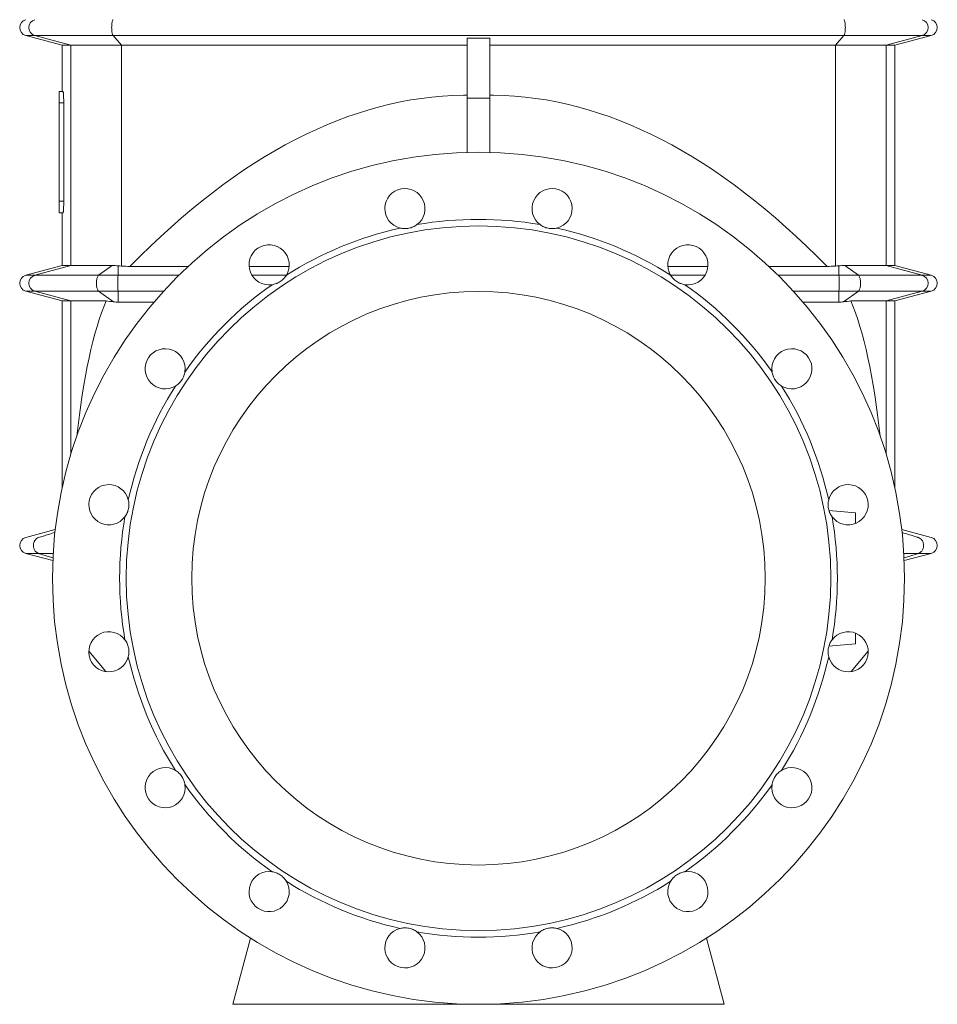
# Model space of a CAD drawing. Header units: millimetres. Extents: x -710 to 592, y 67 to 1977.
# Tile 6 of 7: x 28 to 588, y 856 to 1457. Entities that reach past the tile are written whole.
import ezdxf

# ---------------------------------------------------------------- set-up
doc = ezdxf.new("R2010")
doc.units = ezdxf.units.MM

msp = doc.modelspace()

# ---------------------------------------------------------------- linework, layer by layer
at = {"color": 7, "linetype": 'Continuous', "lineweight": 15}
for p, q in [((31.39, 1447.3), (53.69, 1441.32)), ((300.69, 1445.62), (300.69, 1409.15)), ((314.69, 1445.62), (314.69, 1409.15)), ((561.69, 1441.32), (583.98, 1447.3)), ((53.69, 1441.32), (53.69, 1413.13)), ((58.94, 1441.32), (53.69, 1441.32)), ((89.87, 1441.32), (58.94, 1441.32)), ((89.87, 1441.32), (300.69, 1441.32)), ((525.5, 1441.32), (314.69, 1441.32)), ((525.5, 1441.32), (556.44, 1441.32)), ((556.44, 1441.32), (561.69, 1441.32)), ((561.69, 1306.93), (561.69, 1441.32)), ((51.69, 1413.13), (54.17, 1413.13)), ((51.69, 1413.13), (51.69, 1406.13)), ((51.69, 1406.13), (51.69, 1346.13)), ((54.57, 1346.13), (54.57, 1406.13)), ((298.52, 1410.96), (300.69, 1410.95)), ((314.69, 1409.15), (300.69, 1409.15)), ((300.69, 1409.15), (300.69, 1376.03)), ((316.86, 1410.96), (314.69, 1410.95)), ((314.69, 1409.15), (314.69, 1376.03)), ((51.69, 1346.13), (51.69, 1339.13)), ((51.69, 1339.13), (54.17, 1339.13)), ((53.69, 1339.13), (53.69, 1306.93)), ((53.69, 1306.93), (31.39, 1300.96)), ((58.94, 1306.93), (53.69, 1306.93)), ((58.94, 1306.93), (84.17, 1306.93)), ((130.42, 1306.32), (94.98, 1306.32)), ((192.11, 1306.32), (167.7, 1306.32)), ((423.26, 1306.32), (447.67, 1306.32)), ((484.96, 1306.32), (520.4, 1306.32)), ((556.44, 1306.93), (531.21, 1306.93)), ((556.44, 1306.93), (561.69, 1306.93)), ((583.98, 1300.96), (561.69, 1306.93)), ((31.39, 1291.3), (53.69, 1285.32)), ((561.69, 1285.32), (583.98, 1291.3)), ((53.69, 1285.32), (53.69, 1171.66)), ((53.69, 1285.32), (58.94, 1285.32)), ((80.43, 1285.32), (58.94, 1285.32)), ((87.84, 1284.64), (109.69, 1284.64)), ((527.53, 1284.64), (505.69, 1284.64)), ((534.95, 1285.32), (556.44, 1285.32)), ((561.69, 1285.32), (556.44, 1285.32)), ((561.69, 1171.66), (561.69, 1285.32)), ((537.69, 1156.13), (521.53, 1157.54)), ((537.69, 1156.13), (537.69, 1149.57)), ((31.39, 1140.96), (49.38, 1145.78)), ((583.98, 1140.96), (565.99, 1145.78)), ((47.91, 1126.87), (31.39, 1131.3)), ((47.99, 1128.57), (39.23, 1131.3)), ((567.39, 1128.57), (576.14, 1131.3)), ((567.47, 1126.87), (583.98, 1131.3)), ((537.69, 1082.68), (537.69, 1076.13)), ((521.54, 1074.71), (537.69, 1076.13)), ((80.3, 1059.14), (69.86, 1071.57)), ((535.08, 1059.14), (545.51, 1071.57)), ((157.69, 856.13), (168.51, 896.51)), ((457.69, 856.13), (446.87, 896.51)), ((307.69, 856.13), (157.69, 856.13)), ((307.69, 856.13), (457.69, 856.13))]:
    msp.add_line(p, q, dxfattribs=at)
at = {"color": 8, "linetype": 'Continuous', "lineweight": 0}
for p, q in [((36.93, 1447.3), (31.39, 1447.3)), ((84.68, 1447.3), (36.93, 1447.3)), ((58.94, 1441.32), (36.93, 1447.3)), ((530.7, 1447.3), (84.68, 1447.3)), ((89.87, 1441.32), (84.68, 1447.3)), ((525.5, 1441.32), (530.7, 1447.3)), ((530.7, 1447.3), (578.45, 1447.3)), ((556.44, 1441.32), (578.45, 1447.3)), ((578.45, 1447.3), (583.98, 1447.3)), ((58.94, 1306.93), (58.94, 1441.32)), ((89.87, 1306.64), (89.87, 1441.32)), ((525.5, 1306.64), (525.5, 1441.32)), ((556.44, 1306.93), (556.44, 1441.32)), ((51.69, 1406.13), (54.57, 1406.13)), ((51.69, 1346.13), (54.57, 1346.13)), ((36.93, 1300.96), (58.94, 1306.93)), ((75.88, 1300.96), (84.17, 1306.93)), ((87.69, 1300.96), (87.82, 1306.78)), ((527.69, 1300.96), (527.55, 1306.78)), ((539.5, 1300.96), (531.21, 1306.93)), ((578.45, 1300.96), (556.44, 1306.93)), ((36.93, 1300.96), (31.39, 1300.96)), ((36.93, 1300.96), (75.88, 1300.96)), ((75.88, 1300.96), (87.69, 1300.96)), ((87.69, 1300.96), (124.83, 1300.96)), ((169.47, 1300.96), (190.34, 1300.96)), ((445.91, 1300.96), (425.04, 1300.96)), ((527.69, 1300.96), (490.55, 1300.96)), ((539.5, 1300.96), (527.69, 1300.96)), ((578.45, 1300.96), (539.5, 1300.96)), ((578.45, 1300.96), (583.98, 1300.96)), ((36.93, 1291.3), (31.39, 1291.3)), ((36.93, 1291.3), (75.88, 1291.3)), ((58.94, 1285.32), (36.93, 1291.3)), ((75.88, 1291.3), (87.69, 1291.3)), ((84.9, 1284.8), (75.88, 1291.3)), ((87.69, 1291.3), (115.55, 1291.3)), ((87.84, 1284.64), (87.69, 1291.3)), ((527.69, 1291.3), (499.82, 1291.3)), ((527.53, 1284.64), (527.69, 1291.3)), ((539.5, 1291.3), (527.69, 1291.3)), ((530.48, 1284.8), (539.5, 1291.3)), ((578.45, 1291.3), (539.5, 1291.3)), ((556.44, 1285.32), (578.45, 1291.3)), ((578.45, 1291.3), (583.98, 1291.3)), ((58.94, 1191.79), (58.94, 1285.32)), ((556.44, 1191.79), (556.44, 1285.32)), ((39.23, 1131.3), (48.13, 1131.3)), ((576.14, 1131.3), (567.25, 1131.3))]:
    msp.add_line(p, q, dxfattribs=at)
at = {"color": 8, "linetype": 'Continuous', "lineweight": 0, "flags": 128}
for points in [[(84.68, 1447.3), (84.55, 1447.48), (84.42, 1447.74), (84.3, 1448.05), (84.2, 1448.43), (84.1, 1448.85), (84.01, 1449.32), (83.94, 1449.83), (83.89, 1450.38), (83.85, 1450.95), (83.82, 1451.53), (83.81, 1452.13), (83.82, 1452.72), (83.85, 1453.3), (83.89, 1453.87), (83.94, 1454.42), (84.01, 1454.93), (84.1, 1455.4), (84.2, 1455.83), (84.3, 1456.2), (84.42, 1456.51), (84.55, 1456.77), (84.68, 1456.96)], [(530.7, 1447.3), (530.83, 1447.48), (530.95, 1447.74), (531.07, 1448.05), (531.18, 1448.43), (531.28, 1448.85), (531.36, 1449.32), (531.43, 1449.83), (531.49, 1450.38), (531.53, 1450.95), (531.55, 1451.53), (531.56, 1452.13), (531.55, 1452.72), (531.53, 1453.3), (531.49, 1453.87), (531.43, 1454.42), (531.36, 1454.93), (531.28, 1455.4), (531.18, 1455.83), (531.07, 1456.2), (530.95, 1456.51), (530.83, 1456.77), (530.7, 1456.96)], [(75.88, 1291.3), (75.67, 1291.48), (75.47, 1291.74), (75.28, 1292.05), (75.11, 1292.43), (74.95, 1292.85), (74.82, 1293.32), (74.71, 1293.83), (74.62, 1294.38), (74.55, 1294.95), (74.51, 1295.53), (74.5, 1296.13), (74.51, 1296.72), (74.55, 1297.3), (74.62, 1297.87), (74.71, 1298.42), (74.82, 1298.93), (74.95, 1299.4), (75.11, 1299.83), (75.28, 1300.2), (75.47, 1300.51), (75.67, 1300.77), (75.88, 1300.96)], [(539.5, 1291.3), (539.71, 1291.48), (539.91, 1291.74), (540.1, 1292.05), (540.27, 1292.43), (540.42, 1292.85), (540.56, 1293.32), (540.67, 1293.83), (540.76, 1294.38), (540.82, 1294.95), (540.86, 1295.53), (540.88, 1296.13), (540.86, 1296.72), (540.82, 1297.3), (540.76, 1297.87), (540.67, 1298.42), (540.56, 1298.93), (540.42, 1299.4), (540.27, 1299.83), (540.1, 1300.2), (539.91, 1300.51), (539.71, 1300.77), (539.5, 1300.96)]]:
    msp.add_lwpolyline(points, dxfattribs=at)
at = {"color": 7, "linetype": 'Continuous', "lineweight": 15}
for radius in [260, 215, 175]:
    msp.add_circle((307.69, 1116.13), radius, dxfattribs=at)
for centre, radius, start, end in [((32.69, 1452.13), 5, 105, 255), ((582.69, 1452.13), 5, 285, 75), ((262.82, 1341.71), 12.25, 306.67919, 255.82081), ((352.56, 1341.71), 12.25, 284.17919, 233.32081), ((307.69, 1116.13), 219, 80.1263, 99.8737), ((307.69, 1116.13), 219, 102.6263, 122.3737), ((307.69, 1116.13), 219, 57.6263, 77.3737), ((179.91, 1307.36), 12.25, 329.17919, 278.32081), ((435.47, 1307.36), 12.25, 261.67919, 210.82081), ((32.69, 1296.13), 5, 105, 255), ((582.69, 1296.13), 5, 285, 75), ((307.69, 1116.13), 219, 125.1263, 144.8737), ((307.69, 1116.13), 219, 35.1263, 54.8737), ((116.45, 1243.91), 12.25, 351.67919, 300.82081), ((498.93, 1243.91), 12.25, 239.17919, 188.32081), ((307.69, 1116.13), 219, 147.6263, 167.3737), ((307.69, 1116.13), 219, 12.6263, 32.3737), ((82.11, 1161), 12.25, 14.17919, 323.32081), ((533.27, 1161), 12.25, 216.67919, 165.82081), ((307.69, 1116.13), 219, 170.1263, 189.8737), ((307.69, 1116.13), 219, 350.1263, 9.8737), ((32.69, 1136.13), 5, 105, 255), ((582.69, 1136.13), 5, 285, 75), ((82.11, 1071.25), 12.25, 36.67919, 345.82081), ((533.27, 1071.25), 12.25, 194.17919, 143.32081), ((307.69, 1116.13), 219, 192.6263, 212.3737), ((307.69, 1116.13), 219, 327.6263, 347.3737), ((116.45, 988.34), 12.25, 59.17919, 8.32081), ((498.93, 988.34), 12.25, 171.67919, 120.82081), ((307.69, 1116.13), 219, 215.1263, 234.8737), ((307.69, 1116.13), 219, 305.1263, 324.8737), ((179.91, 924.89), 12.25, 81.67919, 30.82081), ((435.47, 924.89), 12.25, 149.17919, 98.32081), ((307.69, 1116.13), 219, 237.6263, 257.3737), ((307.69, 1116.13), 219, 282.6263, 302.3737), ((262.82, 890.55), 12.25, 104.17919, 53.32081), ((352.56, 890.55), 12.25, 126.67919, 75.82081), ((307.69, 1116.13), 219, 260.1263, 279.8737)]:
    msp.add_arc(centre, radius, start, end, dxfattribs=at)
at = {"color": 8, "linetype": 'Continuous', "lineweight": 0}
for centre, radius, start, end in [((38.28, 1452.13), 5.01, 105.58846, 254.41154), ((577.1, 1452.13), 5.01, 285.58846, 74.41154), ((38.28, 1296.13), 5.01, 105.58841, 254.41159), ((525.67, 1296.13), 438.01, 179.36823, 180.63177), ((89.7, 1296.13), 438.01, 359.36823, 0.63177), ((577.1, 1296.13), 5.01, 285.58841, 74.41159)]:
    msp.add_arc(centre, radius, start, end, dxfattribs=at)
at = {"color": 7, "linetype": 'Continuous', "lineweight": 15}
for centre, major_axis, ratio, start_param, end_param in [((307.69, -2806.61), (-6.15, 4217.59), 0.221686, 0.003225, 0.222924), ((307.69, -2806.61), (6.15, 4217.59), 0.221686, 6.060261, 6.27996), ((99.42, 1317.34), (41, 0.07), 0.267943, 4.425112, 4.476786), ((307.69, 1550.64), (935, 1.69), 0.267943, 4.476786, 4.4824), ((307.69, 1550.64), (935, -1.69), 0.267943, 4.942378, 4.947992), ((515.95, 1317.34), (41, -0.07), 0.267943, 4.947992, 4.999665), ((99.42, 1120.9), (-0.27, 184.94), 0.221686, 0.475165, 1.111941), ((515.95, 1120.9), (0.27, 184.94), 0.221686, 5.171244, 5.80802)]:
    msp.add_ellipse(centre, major_axis=major_axis, ratio=ratio, start_param=start_param, end_param=end_param, dxfattribs=at)
for points in [[(300.69, 1445.62), (305.35, 1445.61), (310.02, 1445.61), (314.69, 1445.62)], [(84.17, 1306.93), (85.36, 1306.93), (86.58, 1306.88), (87.82, 1306.78)], [(531.21, 1306.93), (530.02, 1306.93), (528.8, 1306.88), (527.55, 1306.78)], [(80.43, 1285.32), (81.91, 1285.13), (83.4, 1284.95), (84.9, 1284.8)], [(84.9, 1284.8), (85.87, 1284.7), (86.85, 1284.64), (87.84, 1284.64)], [(530.48, 1284.8), (529.5, 1284.7), (528.52, 1284.64), (527.53, 1284.64)], [(534.95, 1285.32), (533.46, 1285.13), (531.97, 1284.95), (530.48, 1284.8)]]:
    msp.add_open_spline(points, degree=3, dxfattribs=at)
for points, knots in [([(54.57, 1406.13), (54.56, 1406.52), (54.56, 1407.3), (54.54, 1408.45), (54.51, 1409.53), (54.47, 1410.51), (54.42, 1411.37), (54.37, 1412.08), (54.31, 1412.63), (54.25, 1412.94), (54.21, 1413.1), (54.18, 1413.12), (54.17, 1413.13)], [0, 0, 0, 0, 0.107139, 0.214278, 0.321409, 0.428543, 0.535791, 0.643039, 0.750486, 0.857934, 0.928967, 1, 1, 1, 1]), ([(54.17, 1339.13), (54.19, 1339.15), (54.23, 1339.18), (54.29, 1339.49), (54.35, 1339.98), (54.4, 1340.64), (54.46, 1341.46), (54.5, 1342.4), (54.53, 1343.46), (54.55, 1344.46), (54.56, 1345.36), (54.56, 1345.87), (54.57, 1346.13)], [0, 0, 0, 0, 0.107558, 0.2151165, 0.3226754, 0.4302336, 0.537777, 0.6453194, 0.7527173, 0.8601137, 0.9300575, 1, 1, 1, 1]), ([(259.82, 1329.83), (260.65, 1329.62), (261.52, 1329.49), (262.66, 1329.46), (262.9, 1329.45), (263.36, 1329.47), (263.59, 1329.48), (264.28, 1329.53), (264.74, 1329.6), (265.66, 1329.78), (266.12, 1329.9), (267, 1330.18), (267.43, 1330.35), (268.26, 1330.72), (268.66, 1330.93), (269.43, 1331.38), (269.79, 1331.62), (270.13, 1331.88)], [0, 0, 0, 0, 0.25, 0.25, 0.3125, 0.3125, 0.375, 0.375, 0.5, 0.5, 0.625, 0.625, 0.75, 0.75, 0.875, 0.875, 1, 1, 1, 1]), ([(355.56, 1329.83), (354.73, 1329.62), (353.86, 1329.49), (352.71, 1329.46), (352.48, 1329.45), (352.02, 1329.47), (351.79, 1329.48), (351.1, 1329.53), (350.64, 1329.6), (349.72, 1329.78), (349.26, 1329.9), (348.38, 1330.18), (347.95, 1330.35), (347.12, 1330.72), (346.71, 1330.93), (345.95, 1331.38), (345.59, 1331.62), (345.24, 1331.88)], [0, 0, 0, 0, 0.25, 0.25, 0.3125, 0.3125, 0.375, 0.375, 0.5, 0.5, 0.625, 0.625, 0.75, 0.75, 0.875, 0.875, 1, 1, 1, 1]), ([(181.68, 1295.24), (182.53, 1295.37), (183.38, 1295.58), (184.45, 1295.99), (184.67, 1296.07), (185.09, 1296.26), (185.3, 1296.36), (185.91, 1296.68), (186.31, 1296.91), (187.09, 1297.43), (187.47, 1297.72), (188.18, 1298.32), (188.51, 1298.63), (189.14, 1299.3), (189.43, 1299.65), (189.96, 1300.36), (190.21, 1300.72), (190.43, 1301.09)], [0, 0, 0, 0, 0.25, 0.25, 0.3125, 0.3125, 0.375, 0.375, 0.5, 0.5, 0.625, 0.625, 0.75, 0.75, 0.875, 0.875, 1, 1, 1, 1]), ([(433.7, 1295.24), (432.85, 1295.37), (431.99, 1295.58), (430.92, 1295.99), (430.71, 1296.07), (430.29, 1296.26), (430.08, 1296.36), (429.46, 1296.68), (429.06, 1296.91), (428.28, 1297.43), (427.9, 1297.72), (427.2, 1298.32), (426.86, 1298.63), (426.24, 1299.3), (425.95, 1299.65), (425.41, 1300.36), (425.17, 1300.72), (424.95, 1301.09)], [0, 0, 0, 0, 0.25, 0.25, 0.3125, 0.3125, 0.375, 0.375, 0.5, 0.5, 0.625, 0.625, 0.75, 0.75, 0.875, 0.875, 1, 1, 1, 1]), ([(122.73, 1233.39), (123.46, 1233.83), (124.17, 1234.35), (125, 1235.14), (125.17, 1235.3), (125.49, 1235.63), (125.64, 1235.8), (126.09, 1236.33), (126.37, 1236.7), (126.89, 1237.48), (127.13, 1237.89), (127.56, 1238.72), (127.74, 1239.14), (128.06, 1239.99), (128.2, 1240.42), (128.42, 1241.28), (128.51, 1241.71), (128.57, 1242.13)], [0, 0, 0, 0, 0.25, 0.25, 0.3125, 0.3125, 0.375, 0.375, 0.5, 0.5, 0.625, 0.625, 0.75, 0.75, 0.875, 0.875, 1, 1, 1, 1]), ([(492.65, 1233.39), (491.91, 1233.83), (491.21, 1234.35), (490.37, 1235.14), (490.21, 1235.3), (489.89, 1235.63), (489.73, 1235.8), (489.29, 1236.33), (489.01, 1236.7), (488.49, 1237.48), (488.25, 1237.89), (487.82, 1238.72), (487.63, 1239.14), (487.31, 1239.99), (487.17, 1240.42), (486.95, 1241.28), (486.87, 1241.71), (486.8, 1242.13)], [0, 0, 0, 0, 0.25, 0.25, 0.3125, 0.3125, 0.375, 0.375, 0.5, 0.5, 0.625, 0.625, 0.75, 0.75, 0.875, 0.875, 1, 1, 1, 1]), ([(91.93, 1153.68), (92.45, 1154.37), (92.9, 1155.12), (93.37, 1156.17), (93.46, 1156.38), (93.62, 1156.81), (93.7, 1157.03), (93.91, 1157.69), (94.03, 1158.14), (94.21, 1159.06), (94.28, 1159.53), (94.35, 1160.45), (94.37, 1160.91), (94.34, 1161.82), (94.3, 1162.27), (94.17, 1163.15), (94.09, 1163.58), (93.98, 1164)], [0, 0, 0, 0, 0.25, 0.25, 0.3125, 0.3125, 0.375, 0.375, 0.5, 0.5, 0.625, 0.625, 0.75, 0.75, 0.875, 0.875, 1, 1, 1, 1]), ([(523.44, 1153.68), (522.93, 1154.37), (522.48, 1155.12), (522.01, 1156.17), (521.92, 1156.38), (521.75, 1156.81), (521.68, 1157.03), (521.46, 1157.69), (521.35, 1158.14), (521.16, 1159.06), (521.1, 1159.53), (521.02, 1160.45), (521.01, 1160.91), (521.04, 1161.82), (521.08, 1162.27), (521.2, 1163.15), (521.29, 1163.58), (521.39, 1164)], [0, 0, 0, 0, 0.25, 0.25, 0.3125, 0.3125, 0.375, 0.375, 0.5, 0.5, 0.625, 0.625, 0.75, 0.75, 0.875, 0.875, 1, 1, 1, 1]), ([(39.23, 1131.3), (39.06, 1131.36), (38.71, 1131.48), (38.19, 1131.78), (37.67, 1132.19), (37.17, 1132.72), (36.73, 1133.38), (36.37, 1134.16), (36.12, 1135.04), (36.02, 1135.98), (36.08, 1136.93), (36.28, 1137.83), (36.61, 1138.65), (37.03, 1139.34), (37.52, 1139.92), (38.03, 1140.36), (38.56, 1140.69), (39.41, 1141.05), (40.6, 1141.37), (42.11, 1141.86), (43.63, 1142.32), (46, 1143.06), (47.86, 1143.64), (49.21, 1144.06)], [0, 0, 0, 0, 0.0262299, 0.0542634, 0.0838093, 0.114446, 0.1456754, 0.1770292, 0.2082053, 0.2391636, 0.2700854, 0.3011871, 0.3325074, 0.3638193, 0.3946902, 0.4246172, 0.4531484, 0.4799494, 0.5578369, 0.6356343, 0.7134318, 0.7912292, 1, 1, 1, 1]), ([(576.14, 1131.3), (576.52, 1131.41), (576.92, 1131.6), (577.72, 1132.19), (578.12, 1132.59), (578.62, 1133.36), (578.77, 1133.64), (579.03, 1134.26), (579.13, 1134.59), (579.28, 1135.27), (579.32, 1135.63), (579.34, 1136.35), (579.31, 1136.71), (579.2, 1137.41), (579.11, 1137.74), (578.88, 1138.38), (578.74, 1138.68), (578.26, 1139.49), (577.87, 1139.92), (577.08, 1140.56), (576.67, 1140.77), (576.19, 1140.94), (576.1, 1140.97), (575.91, 1141.03), (575.63, 1141.12), (572.34, 1142.14), (569.15, 1143.13), (566.15, 1144.07)], [0, 0, 0, 0, 0.0625, 0.0625, 0.125, 0.125, 0.15625, 0.15625, 0.1875, 0.1875, 0.21875, 0.21875, 0.25, 0.25, 0.28125, 0.28125, 0.3125, 0.3125, 0.375, 0.375, 0.4375, 0.4375, 0.453125, 0.453125, 0.46875, 0.5, 1, 1, 1, 1]), ([(93.98, 1068.25), (94.19, 1069.09), (94.32, 1069.96), (94.36, 1071.1), (94.36, 1071.33), (94.35, 1071.79), (94.34, 1072.02), (94.28, 1072.72), (94.21, 1073.18), (94.03, 1074.09), (93.91, 1074.55), (93.63, 1075.44), (93.47, 1075.87), (93.09, 1076.7), (92.88, 1077.1), (92.43, 1077.86), (92.19, 1078.23), (91.93, 1078.57)], [0, 0, 0, 0, 0.25, 0.25, 0.3125, 0.3125, 0.375, 0.375, 0.5, 0.5, 0.625, 0.625, 0.75, 0.75, 0.875, 0.875, 1, 1, 1, 1]), ([(521.39, 1068.25), (521.18, 1069.09), (521.05, 1069.96), (521.02, 1071.1), (521.02, 1071.33), (521.03, 1071.79), (521.04, 1072.02), (521.1, 1072.72), (521.16, 1073.18), (521.34, 1074.09), (521.46, 1074.55), (521.75, 1075.44), (521.91, 1075.87), (522.28, 1076.7), (522.49, 1077.1), (522.95, 1077.86), (523.19, 1078.23), (523.44, 1078.57)], [0, 0, 0, 0, 0.25, 0.25, 0.3125, 0.3125, 0.375, 0.375, 0.5, 0.5, 0.625, 0.625, 0.75, 0.75, 0.875, 0.875, 1, 1, 1, 1]), ([(128.57, 990.12), (128.45, 990.97), (128.23, 991.82), (127.83, 992.89), (127.74, 993.11), (127.55, 993.53), (127.45, 993.74), (127.14, 994.35), (126.9, 994.75), (126.38, 995.53), (126.1, 995.91), (125.5, 996.62), (125.18, 996.95), (124.52, 997.58), (124.17, 997.87), (123.46, 998.4), (123.1, 998.64), (122.73, 998.86)], [0, 0, 0, 0, 0.25, 0.25, 0.3125, 0.3125, 0.375, 0.375, 0.5, 0.5, 0.625, 0.625, 0.75, 0.75, 0.875, 0.875, 1, 1, 1, 1]), ([(486.8, 990.12), (486.93, 990.97), (487.14, 991.82), (487.55, 992.89), (487.64, 993.11), (487.82, 993.53), (487.92, 993.74), (488.24, 994.35), (488.48, 994.75), (488.99, 995.53), (489.28, 995.91), (489.88, 996.62), (490.2, 996.95), (490.86, 997.58), (491.21, 997.87), (491.92, 998.4), (492.28, 998.64), (492.65, 998.86)], [0, 0, 0, 0, 0.25, 0.25, 0.3125, 0.3125, 0.375, 0.375, 0.5, 0.5, 0.625, 0.625, 0.75, 0.75, 0.875, 0.875, 1, 1, 1, 1]), ([(190.43, 931.16), (189.99, 931.9), (189.46, 932.61), (188.68, 933.44), (188.52, 933.61), (188.18, 933.92), (188.01, 934.08), (187.48, 934.53), (187.11, 934.81), (186.33, 935.33), (185.92, 935.57), (185.1, 935.99), (184.68, 936.18), (183.83, 936.5), (183.39, 936.64), (182.53, 936.86), (182.11, 936.95), (181.68, 937.01)], [0, 0, 0, 0, 0.25, 0.25, 0.3125, 0.3125, 0.375, 0.375, 0.5, 0.5, 0.625, 0.625, 0.75, 0.75, 0.875, 0.875, 1, 1, 1, 1]), ([(424.95, 931.16), (425.39, 931.9), (425.91, 932.61), (426.7, 933.44), (426.86, 933.61), (427.2, 933.92), (427.37, 934.08), (427.9, 934.53), (428.27, 934.81), (429.04, 935.33), (429.45, 935.57), (430.28, 935.99), (430.7, 936.18), (431.55, 936.5), (431.98, 936.64), (432.84, 936.86), (433.27, 936.95), (433.7, 937.01)], [0, 0, 0, 0, 0.25, 0.25, 0.3125, 0.3125, 0.375, 0.375, 0.5, 0.5, 0.625, 0.625, 0.75, 0.75, 0.875, 0.875, 1, 1, 1, 1]), ([(270.13, 900.37), (269.44, 900.88), (268.69, 901.33), (267.65, 901.8), (267.43, 901.89), (267, 902.06), (266.79, 902.14), (266.13, 902.35), (265.68, 902.47), (264.76, 902.65), (264.29, 902.72), (263.36, 902.79), (262.9, 902.8), (261.99, 902.78), (261.54, 902.74), (260.66, 902.61), (260.23, 902.53), (259.82, 902.42)], [0, 0, 0, 0, 0.25, 0.25, 0.3125, 0.3125, 0.375, 0.375, 0.5, 0.5, 0.625, 0.625, 0.75, 0.75, 0.875, 0.875, 1, 1, 1, 1]), ([(345.24, 900.37), (345.93, 900.88), (346.69, 901.33), (347.73, 901.8), (347.94, 901.89), (348.37, 902.06), (348.59, 902.14), (349.25, 902.35), (349.7, 902.47), (350.62, 902.65), (351.09, 902.72), (352.01, 902.79), (352.47, 902.8), (353.38, 902.78), (353.84, 902.74), (354.71, 902.61), (355.14, 902.53), (355.56, 902.42)], [0, 0, 0, 0, 0.25, 0.25, 0.3125, 0.3125, 0.375, 0.375, 0.5, 0.5, 0.625, 0.625, 0.75, 0.75, 0.875, 0.875, 1, 1, 1, 1])]:
    msp.add_open_spline(points, degree=3, knots=knots, dxfattribs=at)
at = {"color": 8, "linetype": 'Continuous', "lineweight": 0}
for points in [[(31.39, 1131.3), (31.42, 1131.3), (31.47, 1131.3), (31.57, 1131.3), (31.73, 1131.3), (31.95, 1131.3), (32.23, 1131.3), (32.58, 1131.3), (33.01, 1131.3), (33.55, 1131.3), (34.19, 1131.3), (34.91, 1131.3), (35.69, 1131.3), (36.53, 1131.3), (37.41, 1131.3), (38.32, 1131.3), (38.93, 1131.3), (39.23, 1131.3)], [(583.98, 1131.3), (583.96, 1131.3), (583.91, 1131.3), (583.81, 1131.3), (583.65, 1131.3), (583.43, 1131.3), (583.14, 1131.3), (582.8, 1131.3), (582.36, 1131.3), (581.82, 1131.3), (581.19, 1131.3), (580.47, 1131.3), (579.68, 1131.3), (578.84, 1131.3), (577.97, 1131.3), (577.06, 1131.3), (576.45, 1131.3), (576.14, 1131.3)]]:
    msp.add_open_spline(points, degree=3, knots=[0, 0, 0, 0, 0.06537, 0.131378, 0.198667, 0.267888, 0.324061, 0.382159, 0.442513, 0.505307, 0.571663, 0.640004, 0.710004, 0.781336, 0.853667, 0.926667, 1, 1, 1, 1], dxfattribs=at)

doc.saveas('drawing.dxf')
